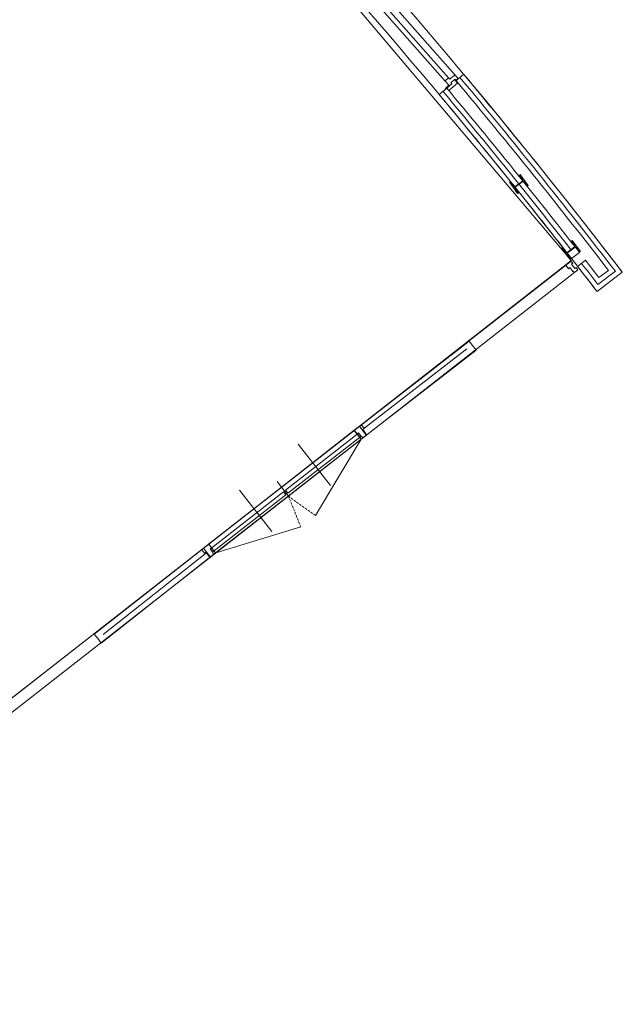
# Model space of a CAD drawing. Extents: x 0 to 84100, y 0 to 59400.
# Tile 12 of 15: x 54334 to 60393, y 27781 to 37674. Entities that reach past the tile are written whole.
import ezdxf

# ---------------------------------------------------------------- set-up
doc = ezdxf.new("R2010")
doc.units = 0
doc.header["$LTSCALE"] = 100
doc.linetypes.add('DASHED', pattern=[0.75, 0.5, -0.25])
doc.linetypes.add('HIDDEN', pattern=[0.375, 0.25, -0.125])
doc.layers.add('AL$1A---_ALGEMEEN', color=8, linetype='CONTINUOUS')

# ---------------------------------------------------------------- blocks, each defined once
blk = doc.blocks.new('14GLSS')
at = {"layer": 'AL$1A---_ALGEMEEN', "color": 0, "linetype": 'Continuous', "lineweight": 0}
blk.add_line((0, 0), (1317.8, 45.1), dxfattribs=at)
blk = doc.blocks.new('14FRBS')
at = {"layer": 'AL$1A---_ALGEMEEN', "color": 0, "linetype": 'Continuous', "lineweight": 0}
for points in [[(0, 0), (0, 499.7), (1280.3, 545), (1280.4, 44.3)], [(0, 0), (0, -499.7), (1280.3, -455.4), (1280.4, 44.3)]]:
    blk.add_lwpolyline(points, dxfattribs=at)
blk = doc.blocks.new('14FRSS')
at = {"layer": 'AL$1A---_ALGEMEEN', "color": 0, "linetype": 'Continuous', "lineweight": 0}
blk.add_lwpolyline([(0, -500), (1000, -500), (1000, 500), (0, 500)], close=True, dxfattribs=at)
blk = doc.blocks.new('13005S')
at = {"layer": 'AL$1A---_ALGEMEEN', "color": 0, "linetype": 'Continuous', "lineweight": 0}
blk.add_line((0, 0), (900, 346.1), dxfattribs=at)
at = {"layer": 'AL$1A---_ALGEMEEN', "color": 0, "linetype": 'HIDDEN', "lineweight": 0}
blk.add_line((900, 346.1), (1000, 0), dxfattribs=at)
blk = doc.blocks.new('13FRMS')
at = {"layer": 'AL$1A---_ALGEMEEN', "color": 0, "linetype": 'Continuous', "lineweight": 0}
blk.add_lwpolyline([(-0.7, -500.7), (-0.4, 499.7), (999.7, 499.9), (999.2, -499.7)], close=True, dxfattribs=at)
blk = doc.blocks.new('13STPS')
at = {"layer": 'AL$1A---_ALGEMEEN', "color": 0, "linetype": 'Continuous', "lineweight": 0}
for p, q in [((-502.2, 499.4), (499.4, 500.4)), ((-502.2, -500.2), (499.5, -499.2))]:
    blk.add_line(p, q, dxfattribs=at)

msp = doc.modelspace()

# ---------------------------------------------------------------- linework, layer by layer
at = {"layer": 'AL$1A---_ALGEMEEN', "linetype": 'Continuous', "lineweight": 0}
for p, q in [((58713.2, 37116.7), (56518, 39600.6)), ((58612.9, 37058.1), (56447.5, 39508.3)), ((58646.8, 37090.7), (57595.2, 38280.6)), ((58797.8, 37126.7), (58721.1, 37062.5)), ((58552.4, 36921.5), (58629, 36985.6)), ((59364.5, 36119.3), (59357.6, 36114.3)), ((59357.6, 36114.3), (59390.5, 36069.7)), ((59447.6, 36006.7), (59364.5, 36119.3)), ((59264.5, 36045.3), (59257.4, 36040.2)), ((59257.4, 36040.2), (59340.6, 35927.6)), ((59297.3, 36000.8), (59264.5, 36045.3)), ((59387.9, 36052.8), (59313.9, 35998.3)), ((59317.3, 35993.8), (59391.1, 36048.5)), ((59387.9, 36053), (59387.9, 36052.8)), ((59390.5, 36069.7), (59390.4, 36069.8)), ((59391.1, 36048.5), (59391.2, 36048.6)), ((59408, 36046.1), (59408, 36046.1)), ((59408, 36046.1), (59440.7, 36001.7)), ((59297.1, 36000.9), (59297.3, 36000.8)), ((59313.9, 35998.3), (59313.9, 35998.4)), ((59314.7, 35977), (59314.7, 35977.1)), ((59347.6, 35932.6), (59314.7, 35977)), ((59317.2, 35993.9), (59317.3, 35993.8)), ((59340.6, 35927.6), (59347.6, 35932.6)), ((59440.7, 36001.7), (59447.6, 36006.7)), ((59887.9, 35457.1), (59881.2, 35452)), ((59881.2, 35452), (59914.7, 35408)), ((59972.7, 35345.8), (59887.9, 35457.1)), ((59789, 35381.7), (59782, 35376.5)), ((59782, 35376.5), (59866.9, 35265.1)), ((59822.4, 35337.7), (59789, 35381.7)), ((59822.3, 35337.8), (59822.4, 35337.7)), ((59912.3, 35391), (59839.1, 35335.4)), ((59839.1, 35335.4), (59839.1, 35335.5)), ((59842.4, 35331.1), (59842.6, 35331)), ((59842.6, 35331), (59915.6, 35386.8)), ((59961.3, 35335.3), (59882, 35274.5)), ((59912.3, 35391.2), (59912.3, 35391)), ((59914.7, 35408), (59914.6, 35408)), ((59915.6, 35386.8), (59915.6, 35386.8)), ((59932.5, 35384.6), (59932.5, 35384.6)), ((59932.5, 35384.6), (59965.8, 35340.6)), ((59965.8, 35340.6), (59972.7, 35345.8)), ((50426.4, 27868.1), (59875.4, 35250.5)), ((59840.2, 35314.2), (59840.2, 35314.3)), ((59873.7, 35270.2), (59840.2, 35314.2)), ((59866.9, 35265.1), (59873.7, 35270.2)), ((60022.7, 35256.4), (59943.5, 35195.5)), ((50499.6, 27780.6), (59945.6, 35160.7)), ((60139.1, 34942.3), (60392.8, 35137.3)), ((60392.8, 35137.3), (60139.1, 34942.3)), ((60148.2, 35012.4), (60322.6, 35146.4)), ((60252.5, 35155.6), (60157.3, 35082.4)), ((57458.7, 32995.1), (57134.6, 33409.4)), ((56867.8, 32533), (56543.8, 32947.3)), ((57035.7, 32887.2), (56922, 33032.7))]:
    msp.add_line(p, q, dxfattribs=at)
at = {"layer": 'AL$1A---_ALGEMEEN', "linetype": 'DASHED', "lineweight": 0}
msp.add_line((58709.6, 37071.3), (58787.7, 36982.9), dxfattribs=at)
at = {"layer": 'AL$1A---_ALGEMEEN', "linetype": 'Continuous', "lineweight": 0}
for points in [[(52983.9, 42759.2), (48555.5, 42759.2), (48556.1, 35456.8), (50480.8, 35456.8), (50480.8, 36057), (52350.7, 36057), (54090.3, 30732.1), (59880.5, 35249.7), (56721.4, 38986.2)], [(58655.9, 37009.3), (58612.9, 37058.1), (58613.1, 37060.9), (58646.8, 37090.7), (58658.1, 37078), (58695.6, 37111.1), (58697, 37111), (58699.9, 37107.6), (58710.5, 37116.9), (58713.2, 37116.7), (58741.4, 37084.9), (58718.9, 37065), (58709.7, 37075.5), (58669.2, 37039.7), (58678.5, 37029.2)], [(58705.9, 37072.2), (58736.4, 37037.7), (58650.1, 36961.6), (58629, 36985.6), (58678.5, 37029.2), (58669.2, 37039.7)], [(59875.4, 35250.5), (59824.2, 35210.5), (59823.9, 35207.6), (59851.6, 35172.2), (59865, 35182.7), (59895.8, 35143.2), (59897.2, 35143.1), (59900.7, 35145.8), (59909.3, 35134.8), (59912.1, 35134.5), (59945.6, 35160.6), (59927.2, 35184.3), (59916.1, 35175.7), (59882.9, 35218.2), (59893.9, 35226.8)], [(56234.2, 32405.4), (56304.3, 32315.7), (57767, 33458.5), (57697, 33548.2)], [(57766.9, 33602.8), (57699.1, 33549.9), (57698.7, 33547), (57726.4, 33511.6), (57739.8, 33522.1), (57770.6, 33482.7), (57772, 33482.5), (57775.6, 33485.3), (57784.2, 33474.2), (57787, 33473.9), (57819.3, 33499.1), (57819.7, 33501.9), (57811, 33513), (57814.2, 33515.4), (57814.7, 33517.1), (57784, 33556.5), (57797.4, 33567), (57769.7, 33602.5)], [(57739.5, 33519.2), (57006.6, 32946.7), (57031.3, 32915.2), (57764.1, 33487.7)], [(56252.2, 32357.2), (56985.1, 32929.8), (57009.7, 32898.3), (56276.8, 32325.7)], [(56164.5, 32350.9), (56232.3, 32403.9), (56235.1, 32403.5), (56262.8, 32368.1), (56249.4, 32357.6), (56280.2, 32318.2), (56280, 32316.8), (56276.5, 32314), (56285.1, 32303), (56284.7, 32300.2), (56252.4, 32274.9), (56249.6, 32275.3), (56241, 32286.3), (56237.8, 32283.8), (56236, 32283.7), (56205.3, 32323.1), (56191.9, 32312.6), (56164.2, 32348.1)]]:
    msp.add_lwpolyline(points, close=True, dxfattribs=at)
for centre, radius, start, end in [((11097.7, -2749.7), 62172.5, 37.545, 47.8), ((11097.7, -2749.7), 61852.5, 37.591317, 47.8), ((11097.7, -2749.7), 62172.5, 37.545, 39.895), ((11097.7, -2749.7), 62072.5, 37.637305, 39.895), ((11097.7, -2749.7), 62122.5, 37.591115, 39.895), ((11097.7, -2749.7), 61852.6, 37.934061, 39.895), ((11097.7, -2749.7), 61902.6, 37.996795, 39.895), ((11097.7, -2749.7), 61952.5, 37.933433, 39.895), ((59380.8, 36062.7), 12, 306.45031, 36.45031), ((59398.3, 36038.9), 12, 36.45031, 126.45031), ((59306.8, 36008), 12, 216.45031, 306.45031), ((59324.3, 35984.3), 12, 126.45031, 216.45031), ((59831.8, 35345), 12, 217.28031, 307.28031), ((59849.7, 35321.6), 12, 127.28031, 217.28031), ((59905, 35400.8), 12, 307.28031, 37.28031), ((59922.9, 35377.3), 12, 37.28031, 127.28031), ((11097.7, -2749.7), 61902.5, 37.591279, 37.840948), ((11097.7, -2749.7), 61952.5, 37.637483, 37.840948), ((11097.7, -2749.7), 61852.6, 37.545, 37.841426)]:
    msp.add_arc(centre, radius, start, end, dxfattribs=at)
msp.add_solid([(58655.9, 37009.3), (58614, 36972.2), (58645.4, 37021.3), (58608.3, 36983.2)], dxfattribs=at)

# ---------------------------------------------------------------- block references
for name, p, xscale, yscale, rotation in [('14FRBS', (57731.2, 33502.9), 1.142999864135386, -0.1139976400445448, 37.99988784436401), ('14GLSS', (57778.2, 33552.3), 1.009000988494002, -0.1139976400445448, 37.9999631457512), ('14FRSS', (57731.2, 33502.9), 0.06699943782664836, -0.1139976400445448, 37.99932083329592), ('14FRBS', (56269.3, 32360.5), 1.142999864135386, 0.1139976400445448, 217.999887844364), ('14FRSS', (56269.3, 32360.5), 0.0669994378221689, 0.1139976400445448, 217.9993208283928), ('14GLSS', (56216.5, 32319.2), 1.009000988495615, 0.1139976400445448, 217.999963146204)]:
    msp.add_blockref(name, p, dxfattribs=dict(at, xscale=xscale, yscale=yscale, rotation=rotation))
for name, p, xscale, yscale, zscale, rotation in [('13STPS', (57000.6, 32932.1), 1.855995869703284, 0.1140041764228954, 0.9279993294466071, 38.00199634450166), ('13FRMS', (57784.7, 33544.7), 0.0669994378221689, -0.1140041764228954, 0.1000009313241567, 217.9993208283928), ('13005S', (57767, 33458.5), 0.9279979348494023, 0.927997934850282, 0.9279993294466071, 218.0019963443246), ('13005S', (56304.5, 32315.8), 0.9279979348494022, -0.927997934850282, 0.9279993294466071, 38.00199634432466), ('13FRMS', (56216.6, 32319.5), 0.06699943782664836, 0.1140041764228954, 0.1000009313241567, 37.99932083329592)]:
    msp.add_blockref(name, p, dxfattribs=dict(at, xscale=xscale, yscale=yscale, zscale=zscale, rotation=rotation))

doc.saveas('drawing.dxf')
